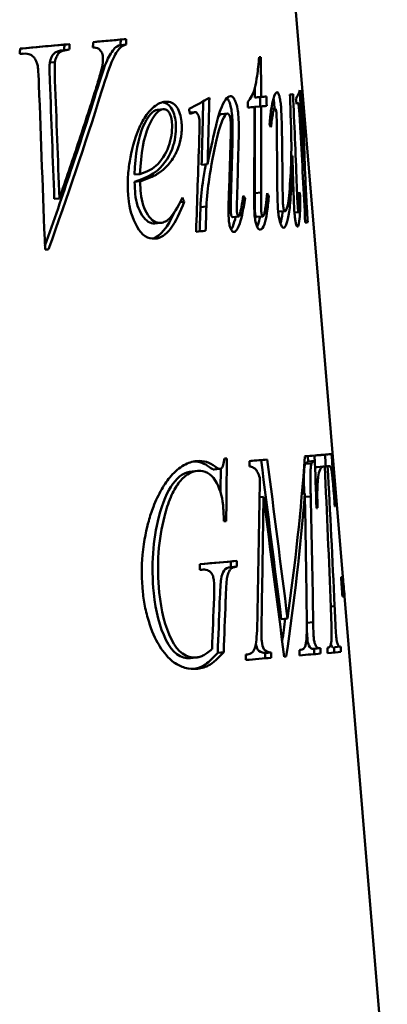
# Model space of a CAD drawing. Header units: millimetres. Extents: x 332 to 928, y 151 to 740.
# Tile 3 of 4: x 726 to 782, y 446 to 595. Entities that reach past the tile are written whole.
import ezdxf

# ---------------------------------------------------------------- set-up
doc = ezdxf.new("R2010")
doc.units = ezdxf.units.MM
doc.header["$LTSCALE"] = 3
doc.layers.add('Widoczne (ISO)', color=7, linetype='Continuous', lineweight=50)

msp = doc.modelspace()

# ---------------------------------------------------------------- linework, layer by layer
at = {"layer": 'Widoczne (ISO)'}
for p, q in [((763.17, 654.25), (775.16, 510.28)), ((733, 590.96), (733.79, 591.04)), ((741.51, 591.72), (742.35, 591.8)), ((732.93, 590.14), (733.72, 590.22)), ((741.47, 590.9), (742.31, 590.99)), ((730.77, 588.25), (731.55, 588.33)), ((762.47, 589.06), (762.73, 589.08)), ((748.22, 582.3), (748.26, 582.31)), ((761.82, 582.95), (762.77, 583.03)), ((762.61, 583.02), (763.58, 583.1)), ((767.13, 583.4), (767.6, 583.44)), ((768.11, 582.15), (768.29, 582.17)), ((747.09, 581.09), (747.94, 581.17)), ((751.97, 580.66), (752.74, 580.73)), ((758.08, 581.92), (758.08, 581.91)), ((761.82, 581.52), (762.78, 581.61)), ((764.31, 581.24), (764.87, 581.29)), ((769.03, 580.68), (769.14, 580.69)), ((756.74, 580.43), (757.66, 580.51)), ((758.43, 579.4), (758.43, 579.4)), ((769.26, 579.62), (769.34, 579.63)), ((744.8, 578.3), (744.8, 578.3)), ((769.09, 578.77), (769.18, 578.77)), ((767.34, 574.1), (767.5, 574.11)), ((768.98, 573.27), (769.28, 573.3)), ((734.76, 571.99), (734.76, 571.99)), ((747.29, 572.12), (747.29, 572.12)), ((753.76, 572.77), (754.66, 572.85)), ((734.35, 570.78), (734.35, 570.78)), ((743.58, 571.26), (744.42, 571.34)), ((743.6, 570.18), (744.45, 570.26)), ((746.57, 571.53), (746.57, 571.53)), ((731.45, 567.57), (732.22, 567.65)), ((750.5, 567.1), (751.11, 567.15)), ((753.63, 567.19), (753.63, 567.19)), ((760, 567.65), (760.33, 567.67)), ((761.81, 568.46), (762.76, 568.55)), ((763.63, 567.9), (763.94, 567.93)), ((768.55, 568.1), (768.69, 568.11)), ((753.58, 566.33), (754.48, 566.41)), ((765.44, 565.65), (766.41, 565.73)), ((758.41, 564.83), (759.34, 564.91)), ((762.07, 564.84), (763.02, 564.93)), ((766.89, 564.84), (766.89, 564.84)), ((767.82, 565.53), (768.45, 565.58)), ((746.66, 563.86), (747.52, 563.94)), ((748.07, 562.85), (748.07, 562.85)), ((747.62, 562.36), (747.62, 562.36)), ((769.84, 528.6), (770.82, 528.68)), ((769.84, 528.6), (769.91, 527.79)), ((770.82, 528.68), (770.89, 527.87)), ((752.99, 527.85), (753.06, 527.85)), ((753.59, 527.63), (753.59, 527.63)), ((754.14, 527.42), (754.14, 527.42)), ((757.23, 528.21), (757.57, 528.24)), ((762.76, 528), (763.7, 528.08)), ((769.42, 527.41), (770.4, 527.49)), ((769.91, 527.79), (770.89, 527.87)), ((771.19, 526.92), (772.18, 527)), ((772.4, 527.02), (772.84, 527.05)), ((752.32, 526.28), (753.14, 526.36)), ((755.11, 526.8), (755.11, 526.8)), ((755.64, 526.57), (756.54, 526.65)), ((762.53, 522.37), (763.12, 522.42)), ((768.95, 522.91), (769.39, 522.95)), ((769.4, 522.41), (770.28, 522.49)), ((747.46, 520.05), (747.46, 520.05)), ((747.07, 518.5), (747.07, 518.5)), ((768.58, 514.19), (768.58, 514.19)), ((758.18, 512.62), (759.09, 512.7)), ((758.17, 511.76), (759.07, 511.84)), ((768.26, 511.22), (768.26, 511.22)), ((774.89, 510.25), (775.16, 510.28)), ((775.41, 507.35), (781.87, 429.75)), ((767.61, 505.86), (767.61, 505.86)), ((767.61, 505.85), (767.61, 505.85)), ((773.32, 505.82), (773.9, 505.87)), ((765.82, 503.9), (766.77, 503.99)), ((769.69, 503.32), (770.66, 503.41)), ((766.93, 500.72), (766.93, 500.72)), ((756.21, 498.8), (757.1, 498.88)), ((760.44, 498.5), (760.7, 498.53)), ((763.38, 498.75), (764.31, 498.83)), ((768.59, 499.2), (768.77, 499.21)), ((770.78, 499.38), (771.75, 499.46)), ((772.81, 499.55), (772.93, 499.56)), ((773.62, 499.64), (773.62, 499.64)), ((773.89, 499.64), (774.81, 499.72)), ((751.02, 498.08), (751.02, 498.08)), ((752.07, 497.99), (752.94, 498.08))]:
    msp.add_line(p, q, dxfattribs=at)
for centre, major_axis, ratio, start_param, end_param in [((601.42, 575.63), (-166.99, -17.13), 0.009989, 3.862596, 3.867414), ((601.79, 575.17), (166.76, 14.39), 0.000531, 0.265123, 0.27098), ((-1565.99, 384.64), (-1658.99, -1769.19), 0.923779, 2.369503, 2.372096), ((-1581.3, 385.69), (-1674.09, -1772.2), 0.9251, 2.372908, 2.373525), ((601.8, 569.04), (166.26, 14.43), 0.000521, 0.256737, 0.274986), ((-2326.74, 319.22), (-2094.84, -2423.26), 0.937386, 2.336034, 2.336492), ((601.8, 569.13), (167.26, 14.43), 0.000518, 0.256737, 0.274986), ((-2305.92, 317.79), (-2071.2, -2421.08), 0.936049, 2.331189, 2.33165), ((601.85, 569.49), (167.21, 14.07), 0.000079, 0.13202, 0.152032), ((-1729.75, 371.91), (2115.68, 1397.55), 0.951615, 5.762039, 5.762792), ((596.42, 566.06), (-171.95, -27.35), 0.132064, 2.680348, 2.685046), ((601.77, 567.52), (167.41, 14.6), 0.000809, 0.298569, 0.318696), ((601.79, 567.69), (167.38, 14.44), 0.000531, 0.258745, 0.277418), ((526.17, 558.19), (245.63, -22.27), 0.563268, 0.304588, 0.308008), ((339.34, 528.69), (409.62, -224), 0.72987, 0.746157, 0.747817), ((550.78, 549.3), (222.13, -25.94), 0.488855, 0.399844, 0.403434), ((522.92, 547.31), (249.88, -28.23), 0.569107, 0.338701, 0.342327), ((505.82, 546.24), (266.32, -6.8), 0.607838, 0.177406, 0.180553), ((-1747.5, 336.79), (-1376.47, -2405.74), 0.868808, 2.116294, 2.117665), ((-1729.33, 335.59), (-1366.11, -2395.13), 0.866902, 2.115114, 2.116495), ((-2179.64, 318.46), (2675, 1299.91), 0.964431, 5.901563, 5.902532), ((601.66, 548.58), (-169.04, -15.47), 0.002529, 3.584732, 3.604225), ((601.86, 549.96), (168.82, 14.15), 0.000037, 0.100516, 0.120482), ((601.43, 545.78), (-169.45, -17.24), 0.009294, 3.844851, 3.849599), ((601.83, 514.31), (171.78, 14.6), 0.000224, 0.180419, 0.221505), ((601.83, 514.22), (170.78, 14.6), 0.000225, 0.180419, 0.193908), ((-2142.99, 277.65), (2294.33, 1893.62), 0.950307, 5.652313, 5.655082), ((601.67, 513.89), (171.91, 15.64), 0.002276, 0.434731, 0.439417), ((-3395.24, 140.67), (-1872.51, -4212.36), 0.880002, 2.027363, 2.029471), ((601.85, 512.68), (171.91, 14.45), 0.000062, 0.125709, 0.135655), ((601.86, 512.74), (171.9, 14.39), 0.000025, 0.089194, 0.103544), ((-3427.94, 142.74), (-1892.5, -4230.58), 0.882238, 2.030416, 2.031208), ((601.87, 506.58), (172.4, 14.39), 0.00001, 0.059037, 0.063713), ((601.83, 506.35), (172.44, 14.62), 0.000183, 0.185392, 0.190065), ((601.66, 504.32), (-172.71, -15.78), 0.002448, 3.587207, 3.591871), ((601.61, 496.91), (-173.35, -16.16), 0.00341, 3.640906, 3.644425), ((-1283.96, 336.91), (1993.87, 555.02), 0.953956, 6.085381, 6.086868), ((-1214.43, 343), (1993.07, 119.6), 0.955582, 0.023517, 0.025058), ((-2080.98, 235.68), (1419.01, 2892.43), 0.850152, 5.191764, 5.194254), ((-1908.88, 257.04), (-1406.27, -2636.77), 0.859623, 2.084108, 2.086746), ((-1889.64, 255.78), (-1396.06, -2625.09), 0.857669, 2.083083, 2.085737), ((601.68, 483.97), (174.38, 15.79), 0.002086, 0.422667, 0.426167), ((601.78, 484.68), (174.26, 15.13), 0.000683, 0.289898, 0.293401), ((600.48, 484.74), (174.56, 15), 0.00031, 0.221317, 0.224249), ((600.66, 484.84), (175.38, 14.98), 0.000308, 0.22144, 0.224374), ((601.83, 485.04), (174.2, 14.78), 0.000193, 0.189264, 0.192628), ((601.85, 484.31), (174.26, 14.7), 0.000106, 0.120096, 0.193957), ((601.86, 485.2), (174.18, 14.62), 0.00005, 0.118738, 0.124488), ((601.75, 483.67), (174.36, 15.33), 0.001031, 0.33222, 0.337401)]:
    msp.add_ellipse(centre, major_axis=major_axis, ratio=ratio, start_param=start_param, end_param=end_param, dxfattribs=at)
for points in [[(726.27, 590.36), (728.88, 590.6), (731.39, 590.83), (733.79, 591.04)], [(733.79, 591.04), (733.77, 590.77), (733.74, 590.5), (733.72, 590.22)], [(737.28, 590.54), (737.3, 590.82), (737.33, 591.09), (737.36, 591.36)], [(737.35, 591.35), (738.79, 591.48), (740.17, 591.6), (741.51, 591.72)], [(741.51, 591.72), (741.5, 591.45), (741.48, 591.18), (741.47, 590.9)], [(742.35, 591.8), (742.34, 591.53), (742.32, 591.26), (742.31, 590.99)], [(726.21, 589.55), (726.23, 589.82), (726.25, 590.09), (726.27, 590.36)], [(726.27, 590.35), (728.6, 590.56), (730.84, 590.77), (733, 590.96)], [(733, 590.96), (732.98, 590.69), (732.95, 590.41), (732.93, 590.14)], [(741.47, 590.9), (741.09, 590.81), (740.8, 590.64), (740.59, 590.41)], [(730.77, 588.25), (730.72, 587.92), (730.72, 586.99), (730.78, 585.47)], [(731.55, 588.33), (731.49, 588), (731.49, 587.07), (731.55, 585.55)], [(738.74, 587.89), (738.82, 588.36), (738.84, 588.76), (738.81, 589.1)], [(729.12, 584.89), (729.07, 586.16), (729.02, 587.02), (728.97, 587.46)], [(730.78, 585.47), (731, 579.5), (731.23, 573.53), (731.45, 567.57)], [(731.55, 585.55), (731.77, 579.58), (732, 573.62), (732.22, 567.65)], [(730.05, 559.9), (729.74, 568.23), (729.43, 576.56), (729.12, 584.89)], [(738.57, 583.72), (736.1, 575.81), (733.43, 567.89), (730.57, 559.95)], [(764.63, 582.75), (764.81, 583.4), (764.99, 583.74), (765.17, 583.75)], [(768.03, 582.76), (768.29, 583.19), (768.48, 583.62), (768.62, 584.04)], [(768.62, 584.04), (768.85, 580.46), (769.07, 576.88), (769.28, 573.3)], [(751.85, 581.24), (752.93, 581.79), (753.96, 582.34), (754.93, 582.88)], [(760.75, 581.44), (760.74, 581.73), (760.74, 582.03), (760.74, 582.32)], [(764.63, 582.75), (764.7, 582.4), (764.76, 581.99), (764.8, 581.51)], [(767.6, 583.44), (767.8, 578.98), (767.98, 574.52), (768.15, 570.06)], [(768.13, 581.96), (768.1, 582.23), (768.07, 582.49), (768.03, 582.76)], [(768.43, 581.84), (768.38, 582.06), (768.34, 582.17), (768.29, 582.17)], [(769.13, 582.39), (769.21, 581.43), (769.28, 580.51), (769.34, 579.63)], [(752.01, 580.44), (751.96, 580.71), (751.9, 580.97), (751.85, 581.24)], [(761.71, 568.68), (761.74, 572.96), (761.76, 577.24), (761.77, 581.52)], [(761.82, 581.52), (761.83, 577.17), (761.83, 572.82), (761.81, 568.46)], [(762.78, 581.61), (762.78, 577.25), (762.78, 572.9), (762.76, 568.55)], [(764.8, 581.51), (764.81, 581.44), (764.81, 581.37), (764.82, 581.29)], [(768.52, 581.15), (768.49, 581.43), (768.47, 581.66), (768.43, 581.84)], [(769.14, 580.69), (769.13, 580.69), (769.12, 580.63), (769.12, 580.52)], [(769.17, 580.52), (769.16, 580.63), (769.15, 580.69), (769.14, 580.69)], [(745.43, 579.6), (745.43, 579.6), (745.43, 579.6), (745.43, 579.6)], [(749.83, 579.21), (749.94, 577.99), (749.82, 576.81), (749.47, 575.66)], [(756.74, 580.43), (756.6, 580.41), (756.45, 580.27), (756.28, 580)], [(757.66, 580.51), (757.5, 580.5), (757.32, 580.3), (757.12, 579.92)], [(758.37, 580.27), (758.45, 579.39), (758.47, 578.22), (758.44, 576.76)], [(769.45, 564.02), (769.23, 568.6), (768.99, 573.18), (768.73, 577.75)], [(752.92, 562.61), (753.08, 567.27), (753.24, 571.92), (753.39, 576.58)], [(749.47, 575.66), (749, 574.16), (748.21, 572.91), (747.06, 571.91)], [(769.37, 573.16), (769.4, 572.18), (769.45, 571.07), (769.51, 569.85)], [(747.06, 571.91), (746.29, 571.24), (745.16, 570.66), (743.6, 570.18)], [(754.37, 572.82), (754.25, 572.14), (754.13, 571.37), (753.99, 570.5)], [(743.6, 570.18), (743.63, 569.44), (743.67, 568.83), (743.71, 568.34)], [(744.45, 570.26), (744.47, 569.53), (744.51, 568.92), (744.56, 568.43)], [(753.99, 570.5), (753.8, 569.22), (753.66, 567.83), (753.58, 566.33)], [(754.9, 570.58), (754.7, 569.3), (754.56, 567.91), (754.48, 566.41)], [(758.19, 567.46), (758.16, 566.4), (758.16, 565.75), (758.18, 565.52)], [(761.81, 568.46), (761.8, 566.97), (761.81, 566), (761.84, 565.56)], [(765.35, 565.68), (765.38, 565.66), (765.41, 565.64), (765.44, 565.65)], [(749.66, 565.62), (748.63, 563.25), (747.52, 561.9), (746.3, 561.55)], [(758.91, 564.87), (758.79, 564.34), (758.64, 563.82), (758.47, 563.4)], [(759.34, 564.91), (759.4, 564.91), (759.46, 565.01), (759.52, 565.2)], [(762.61, 564.89), (762.53, 564.45), (762.43, 564.02), (762.31, 563.68)], [(768.55, 564.19), (768.48, 563.67), (768.39, 563.41), (768.28, 563.4)], [(746.66, 563.86), (746.67, 563.86), (746.68, 563.86), (746.69, 563.86)], [(758.47, 563.4), (758.39, 563.21), (758.31, 563.05), (758.23, 562.92)], [(762.31, 563.68), (762.27, 563.55), (762.22, 563.44), (762.18, 563.33)], [(763.26, 563.77), (763.09, 563.23), (762.88, 562.95), (762.63, 562.93)], [(766.77, 503.99), (767.92, 512.2), (768.81, 520.39), (769.41, 528.56)], [(770.88, 528.69), (772.24, 528.8), (773.09, 528.87), (773.44, 528.9)], [(772.44, 528.82), (772.48, 528.22), (772.53, 527.63), (772.57, 527.03)], [(752.58, 527.79), (753.43, 527.78), (754.21, 527.49), (754.93, 526.93)], [(754.93, 526.93), (755.26, 526.68), (755.5, 526.56), (755.64, 526.57)], [(761.01, 527.04), (761.01, 527.31), (761.02, 527.58), (761.02, 527.85)], [(762.76, 528), (763.79, 519.97), (764.81, 511.94), (765.82, 503.9)], [(763.7, 528.08), (764.73, 520.05), (765.76, 512.02), (766.77, 503.99)], [(769.91, 527.79), (769.64, 527.65), (769.47, 527.52), (769.42, 527.41)], [(771.19, 526.92), (771.11, 526.91), (771.03, 526.87), (770.95, 526.81)], [(773.32, 505.72), (773.05, 512.82), (772.74, 519.92), (772.4, 527.02)], [(772.84, 527.05), (773.22, 519.99), (773.58, 512.93), (773.9, 505.87)], [(752.32, 526.28), (750.14, 526.09), (748.41, 523.78), (747.28, 519.37)], [(762.17, 502.78), (762.33, 510.29), (762.47, 517.8), (762.58, 525.3)], [(763.12, 522.42), (763.05, 516.2), (762.95, 509.98), (762.84, 503.75)], [(766.27, 498.19), (765.23, 506.27), (764.18, 514.35), (763.12, 522.42)], [(769.39, 522.95), (768.73, 514.73), (767.78, 506.48), (766.57, 498.22)], [(769.66, 505.51), (769.59, 511.33), (769.5, 517.14), (769.39, 522.95)], [(770.28, 522.49), (770.43, 516.13), (770.56, 509.77), (770.66, 503.41)], [(747.28, 519.37), (746.38, 515.88), (746.1, 512.03), (746.5, 507.83)], [(753.48, 511.36), (753.49, 511.65), (753.5, 511.93), (753.51, 512.22)], [(753.51, 512.22), (755.5, 512.4), (757.36, 512.56), (759.09, 512.7)], [(753.51, 512.22), (755.16, 512.36), (756.72, 512.49), (758.18, 512.62)], [(758.18, 512.62), (758.18, 512.33), (758.17, 512.05), (758.17, 511.76)], [(759.09, 512.7), (759.08, 512.42), (759.08, 512.13), (759.07, 511.84)], [(756.7, 509.93), (756.63, 509.53), (756.56, 508.36), (756.49, 506.42)], [(766.43, 503.96), (766.28, 502.82), (766.13, 501.68), (765.97, 500.54)], [(769.68, 503.94), (769.68, 503.73), (769.69, 503.53), (769.69, 503.32)], [(769.69, 503.32), (769.7, 502.34), (769.72, 501.57), (769.77, 501.02)], [(761.87, 499.63), (762.02, 500.12), (762.11, 501.17), (762.17, 502.78)], [(769.77, 501.02), (769.81, 500.51), (769.89, 500.13), (770.01, 499.88)], [(773.34, 500.08), (773.43, 499.77), (773.55, 499.62), (773.7, 499.63)], [(760.43, 497.69), (760.43, 497.96), (760.44, 498.23), (760.44, 498.5)], [(763.38, 498.75), (763.38, 498.48), (763.37, 498.21), (763.37, 497.94)], [(764.31, 498.83), (764.31, 498.56), (764.3, 498.29), (764.29, 498.02)], [(768.6, 498.39), (768.59, 498.66), (768.59, 498.93), (768.59, 499.2)], [(771.78, 498.66), (770.86, 498.58), (769.8, 498.49), (768.6, 498.39)], [(770.01, 499.88), (770.18, 499.52), (770.4, 499.35), (770.67, 499.37)], [(770.78, 499.38), (770.79, 499.11), (770.8, 498.84), (770.81, 498.57)], [(771.75, 499.46), (771.76, 499.19), (771.77, 498.93), (771.78, 498.66)], [(772.84, 498.74), (772.83, 499.01), (772.82, 499.28), (772.81, 499.55)], [(773.82, 499.64), (773.83, 499.37), (773.85, 499.1), (773.86, 498.83)], [(774.81, 499.72), (774.82, 499.45), (774.83, 499.18), (774.85, 498.91)], [(750.3, 498.38), (750.3, 498.38), (750.3, 498.38), (750.3, 498.38)], [(752.07, 497.99), (752.09, 497.99), (752.11, 498), (752.13, 498)]]:
    msp.add_open_spline(points, degree=3, dxfattribs=at)
for points, knots in [([(737.36, 591.36), (738.22, 591.44), (739.07, 591.51), (740.74, 591.66), (741.55, 591.73), (742.35, 591.8)], [-0.8996479, -0.8996479, -0.8996479, -0.8996479, -0.4498032, -0.4498032, 0, 0, 0, 0]), ([(728.97, 587.46), (728.95, 587.66), (728.92, 587.86), (728.81, 588.24), (728.75, 588.42), (728.53, 588.84), (728.39, 589), (728.19, 589.23), (728.04, 589.35), (727.53, 589.6), (727.14, 589.63), (726.74, 589.59)], [-0.3524393, -0.3524393, -0.3524393, -0.3524393, -0.3270897, -0.3270897, -0.3028658, -0.3028658, -0.2638344, -0.2638344, -0.1789985, -0.1789985, 0, 0, 0, 0]), ([(732.93, 590.14), (732.15, 590.06), (731.62, 589.87), (731.09, 589.32), (730.9, 588.87), (730.77, 588.25)], [0, 0, 0, 0, 1, 1, 2, 2, 2, 2]), ([(733.72, 590.22), (733.4, 590.19), (733.05, 590.13), (732.36, 589.89), (732.2, 589.75), (732, 589.53), (731.88, 589.35), (731.68, 588.89), (731.61, 588.62), (731.55, 588.33)], [-0.2485724, -0.2485724, -0.2485724, -0.2485724, -0.2158173, -0.2158173, -0.1761985, -0.1761985, -0.0928782, -0.0928782, 0, 0, 0, 0]), ([(738.81, 589.1), (738.79, 589.24), (738.77, 589.36), (738.7, 589.61), (738.65, 589.73), (738.52, 589.98), (738.44, 590.07), (738.35, 590.2), (738.26, 590.27), (737.93, 590.47), (737.61, 590.53), (737.28, 590.54)], [-0.2763819, -0.2763819, -0.2763819, -0.2763819, -0.2633671, -0.2633671, -0.2502473, -0.2502473, -0.2318892, -0.2318892, -0.1717094, -0.1717094, 0, 0, 0, 0]), ([(740.59, 590.41), (740.19, 589.98), (739.8, 589.36), (739.07, 587.74), (738.52, 586.1), (737.76, 583.64)], [0, 0, 0, 0, 1, 1, 2, 2, 2, 2]), ([(741.43, 590.49), (741.02, 590.06), (740.63, 589.44), (740.26, 588.63), (739.9, 587.82), (739.34, 586.18), (738.57, 583.72)], [0, 0, 0, 0, 1, 1, 1, 2, 2, 2, 2]), ([(742.31, 590.99), (742.14, 590.94), (741.97, 590.88), (741.67, 590.72), (741.54, 590.62), (741.43, 590.49)], [-0.1757593, -0.1757593, -0.1757593, -0.1757593, -0.0786461, -0.0786461, 0, 0, 0, 0]), ([(760.74, 582.32), (760.96, 582.55), (761.17, 582.84), (761.6, 583.68), (761.74, 584.14), (761.95, 584.93), (762.07, 585.6), (762.29, 587.12), (762.39, 588.11), (762.47, 589.06)], [-0.8007223, -0.8007223, -0.8007223, -0.8007223, -0.7063779, -0.7063779, -0.5831988, -0.5831988, -0.3360794, -0.3360794, 0, 0, 0, 0]), ([(737.72, 584.18), (737.94, 584.9), (738.19, 585.72), (738.53, 586.93), (738.67, 587.48), (738.74, 587.89)], [-0.3456297, -0.3456297, -0.3456297, -0.3456297, -0.1356716, -0.1356716, 0, 0, 0, 0]), ([(737.76, 583.64), (736.53, 579.68), (735.25, 575.73), (732.67, 568), (731.37, 564.24), (730.03, 560.47)], [-2.845687, -2.845687, -2.845687, -2.845687, -1.422868, -1.422868, -0.072044, -0.072044, -0.072044, -0.072044]), ([(732.22, 567.65), (733.18, 570.41), (734.12, 573.17), (735.95, 578.68), (736.85, 581.43), (737.72, 584.18)], [-1.981835, -1.981835, -1.981835, -1.981835, -0.990865, -0.990865, 0, 0, 0, 0]), ([(765.17, 583.75), (765.21, 583.76), (765.24, 583.74), (765.31, 583.69), (765.34, 583.65), (765.44, 583.46), (765.49, 583.3), (765.59, 582.95), (765.63, 582.71), (765.72, 582.17), (765.75, 581.88), (765.78, 581.59)], [-0.2884564, -0.2884564, -0.2884564, -0.2884564, -0.258941, -0.258941, -0.231049, -0.231049, -0.1733129, -0.1733129, -0.0882041, -0.0882041, 0, 0, 0, 0]), ([(768.97, 582.57), (768.96, 582.98), (768.95, 583.4), (768.94, 583.8), (768.94, 583.91), (768.94, 584.03), (768.95, 584.07), (768.95, 584.07)], [-0.3283022, -0.3283022, -0.3283022, -0.3283022, -0.1355222, -0.1355222, -0.0613559, -0.0613559, 0, 0, 0, 0]), ([(768.95, 584.07), (768.96, 584.07), (768.96, 584.06), (768.97, 584.01), (768.98, 583.97), (769, 583.83), (769.01, 583.72), (769.03, 583.53), (769.04, 583.39), (769.07, 583.11), (769.08, 582.98), (769.1, 582.7), (769.12, 582.54), (769.13, 582.39)], [-0.212987, -0.212987, -0.212987, -0.212987, -0.1908283, -0.1908283, -0.1706418, -0.1706418, -0.1372195, -0.1372195, -0.0871455, -0.0871455, -0.0463456, -0.0463456, 0, 0, 0, 0]), ([(742.66, 567.74), (742.58, 568.58), (742.55, 569.42), (742.6, 571.13), (742.68, 571.98), (742.99, 574.11), (743.37, 575.99), (744.31, 578.4), (744.62, 579.03), (745.31, 580.21), (745.86, 580.99), (747.09, 582), (747.66, 582.26), (748.26, 582.31)], [-3.706357, -3.706357, -3.706357, -3.706357, -3.050996, -3.050996, -2.355313, -2.355313, -1.27009, -1.27009, -0.838683, -0.838683, -0.370874, -0.370874, 0, 0, 0, 0]), ([(747.8, 582.22), (748.35, 582.17), (748.78, 581.9), (749.51, 580.81), (749.75, 580.08), (749.83, 579.21)], [0.191651, 0.191651, 0.191651, 0.191651, 1, 1, 2, 2, 2, 2]), ([(748.26, 582.31), (749.01, 582.37), (749.58, 582.1), (749.99, 581.5), (750.39, 580.89), (750.63, 580.16), (750.71, 579.3)], [0, 0, 0, 0, 1, 1, 1, 2, 2, 2, 2]), ([(754.01, 582.38), (753.97, 580.85), (753.93, 579.31), (753.85, 576.11), (753.8, 574.44), (753.76, 572.77)], [-0.9938119, -0.9938119, -0.9938119, -0.9938119, -0.5187914, -0.5187914, 0, 0, 0, 0]), ([(754.66, 572.85), (755.51, 577), (756.14, 579.75), (756.62, 581.08), (757.1, 582.42), (757.6, 583.11), (758.11, 583.16)], [0, 0, 0, 0, 1, 1, 1, 2, 2, 2, 2]), ([(754.93, 582.88), (754.89, 581.21), (754.85, 579.54), (754.76, 576.19), (754.71, 574.52), (754.66, 572.85)], [-1.037949, -1.037949, -1.037949, -1.037949, -0.518974, -0.518974, 0, 0, 0, 0]), ([(757.59, 582.88), (757.71, 582.76), (757.82, 582.57), (758.15, 581.8), (758.3, 581.12), (758.37, 580.27)], [0.524006, 0.524006, 0.524006, 0.524006, 1, 1, 2, 2, 2, 2]), ([(758.11, 583.16), (758.18, 583.16), (758.25, 583.15), (758.39, 583.09), (758.46, 583.04), (758.66, 582.83), (758.77, 582.62), (758.97, 582.15), (759.06, 581.86), (759.22, 581.16), (759.27, 580.76), (759.31, 580.35)], [-0.4125646, -0.4125646, -0.4125646, -0.4125646, -0.3654235, -0.3654235, -0.3207757, -0.3207757, -0.2299225, -0.2299225, -0.1217117, -0.1217117, 0, 0, 0, 0]), ([(764.04, 578.91), (764.11, 579.71), (764.19, 580.48), (764.39, 581.77), (764.5, 582.31), (764.63, 582.75)], [-0.5394694, -0.5394694, -0.5394694, -0.5394694, -0.2499195, -0.2499195, 0, 0, 0, 0]), ([(768.29, 582.17), (768.27, 582.17), (768.25, 582.14), (768.2, 582.07), (768.16, 582.01), (768.13, 581.96)], [-0.1596841, -0.1596841, -0.1596841, -0.1596841, -0.0959945, -0.0959945, 0, 0, 0, 0]), ([(769.28, 573.3), (769.22, 575.19), (769.15, 577.18), (769.05, 580.19), (769, 581.54), (768.97, 582.57)], [-1.142851, -1.142851, -1.142851, -1.142851, -0.479949, -0.479949, 0, 0, 0, 0]), ([(747.09, 581.09), (746.34, 581.03), (745.61, 580.16), (744.15, 576.81), (743.71, 574.4), (743.58, 571.26)], [0, 0, 0, 0, 1, 1, 2, 2, 2, 2]), ([(747.96, 581.17), (747.21, 581.11), (746.47, 580.24), (745.73, 578.57), (745, 576.9), (744.56, 574.49), (744.42, 571.34)], [0, 0, 0, 0, 1, 1, 1, 2, 2, 2, 2]), ([(749.25, 579.2), (749.24, 579.36), (749.21, 579.53), (749.15, 579.85), (749.12, 580), (748.99, 580.4), (748.9, 580.56), (748.73, 580.83), (748.62, 580.95), (748.33, 581.16), (748.14, 581.19), (747.96, 581.17)], [-0.2873097, -0.2873097, -0.2873097, -0.2873097, -0.2591704, -0.2591704, -0.2329821, -0.2329821, -0.1846179, -0.1846179, -0.1121586, -0.1121586, 0, 0, 0, 0]), ([(752.74, 580.73), (752.7, 580.72), (752.64, 580.71), (752.51, 580.66), (752.43, 580.63), (752.35, 580.6)], [-0.08915538, -0.08915538, -0.08915538, -0.08915538, -0.0536328, -0.0536328, 0, 0, 0, 0]), ([(753.42, 579.58), (753.39, 579.89), (753.31, 580.16), (753.18, 580.4), (753.05, 580.63), (752.9, 580.74), (752.74, 580.73)], [0, 0, 0, 0, 1, 1, 1, 2, 2, 2, 2]), ([(764.87, 581.29), (764.83, 581.29), (764.8, 581.27), (764.73, 581.18), (764.7, 581.12), (764.66, 581.01), (764.65, 580.97), (764.62, 580.86), (764.59, 580.72), (764.47, 580.03), (764.34, 579.13), (764.25, 578.44)], [-0.5685947, -0.5685947, -0.5685947, -0.5685947, -0.4827452, -0.4827452, -0.3927756, -0.3927756, -0.3584623, -0.3584623, -0.2779069, -0.2779069, 0, 0, 0, 0]), ([(765.08, 580.67), (765.07, 580.83), (765.04, 580.98), (764.99, 581.11), (764.95, 581.23), (764.91, 581.3), (764.87, 581.29)], [0, 0, 0, 0, 1, 1, 1, 2, 2, 2, 2]), ([(765.15, 577.6), (765.15, 578.21), (765.14, 578.97), (765.11, 580.08), (765.1, 580.45), (765.08, 580.67)], [-0.1499102, -0.1499102, -0.1499102, -0.1499102, -0.0650177, -0.0650177, 0, 0, 0, 0]), ([(765.78, 581.59), (765.82, 581.14), (765.84, 580.54), (765.9, 579.1), (765.91, 578.16), (765.93, 577.35)], [-0.4448708, -0.4448708, -0.4448708, -0.4448708, -0.2563426, -0.2563426, 0, 0, 0, 0]), ([(766.41, 565.73), (766.52, 565.74), (766.64, 565.99), (766.77, 566.48), (766.9, 566.98), (767.03, 568.08), (767.14, 569.77), (767.25, 571.47), (767.32, 573.06), (767.34, 574.54), (767.37, 576.02), (767.32, 578.36), (767.2, 581.56)], [0, 0, 0, 0, 1, 1, 1, 2, 2, 2, 3, 3, 3, 4, 4, 4, 4]), ([(768.73, 577.75), (768.7, 578.4), (768.66, 579.14), (768.58, 580.26), (768.55, 580.76), (768.52, 581.15)], [-0.2898506, -0.2898506, -0.2898506, -0.2898506, -0.1183683, -0.1183683, 0, 0, 0, 0]), ([(747.11, 572.86), (747.96, 573.75), (748.55, 574.78), (748.89, 575.94), (749.23, 577.1), (749.35, 578.19), (749.25, 579.2)], [0, 0, 0, 0, 1, 1, 1, 2, 2, 2, 2]), ([(750.71, 579.3), (750.74, 578.99), (750.75, 578.69), (750.75, 578.08), (750.74, 577.78), (750.64, 576.86), (750.51, 576.27), (750.35, 575.75)], [-0.39065, -0.39065, -0.39065, -0.39065, -0.2988833, -0.2988833, -0.2054847, -0.2054847, 0, 0, 0, 0]), ([(753.39, 576.58), (753.41, 577.18), (753.43, 577.95), (753.44, 579.05), (753.44, 579.4), (753.42, 579.58)], [-0.1251595, -0.1251595, -0.1251595, -0.1251595, -0.0542476, -0.0542476, 0, 0, 0, 0]), ([(757.12, 579.92), (756.61, 579), (756.22, 577.48), (755.58, 574.73), (755.21, 572.58), (754.9, 570.58)], [-1.044194, -1.044194, -1.044194, -1.044194, -0.687934, -0.687934, 0, 0, 0, 0]), ([(758.14, 579.54), (758.12, 579.83), (758.06, 580.07), (757.96, 580.25), (757.87, 580.43), (757.77, 580.52), (757.66, 580.51)], [0, 0, 0, 0, 1, 1, 1, 2, 2, 2, 2]), ([(758.17, 576.96), (758.18, 577.44), (758.19, 577.96), (758.19, 578.79), (758.17, 579.19), (758.14, 579.54)], [-0.2572722, -0.2572722, -0.2572722, -0.2572722, -0.1066089, -0.1066089, 0, 0, 0, 0]), ([(759.31, 580.35), (759.35, 579.85), (759.37, 579.31), (759.4, 578.16), (759.39, 577.48), (759.37, 576.84)], [-0.3507818, -0.3507818, -0.3507818, -0.3507818, -0.2000041, -0.2000041, 0, 0, 0, 0]), ([(769.12, 580.52), (769.12, 580.4), (769.13, 580.19), (769.15, 579.58), (769.16, 579.15), (769.18, 578.77)], [-0.2571176, -0.2571176, -0.2571176, -0.2571176, -0.1451083, -0.1451083, 0, 0, 0, 0]), ([(769.23, 579.96), (769.22, 580.07), (769.21, 580.2), (769.19, 580.35), (769.19, 580.39), (769.18, 580.46), (769.18, 580.49), (769.17, 580.52)], [-0.05945536, -0.05945536, -0.05945536, -0.05945536, -0.02476404, -0.02476404, -0.0112713, -0.0112713, 0, 0, 0, 0]), ([(769.39, 578.62), (769.38, 578.62), (769.36, 578.73), (769.33, 578.95), (769.3, 579.17), (769.27, 579.5), (769.23, 579.96)], [0, 0, 0, 0, 1, 1, 1, 2, 2, 2, 2]), ([(769.34, 579.63), (769.35, 579.47), (769.36, 579.32), (769.38, 579.07), (769.39, 578.96), (769.39, 578.79), (769.4, 578.73), (769.39, 578.64), (769.39, 578.62), (769.39, 578.62)], [-0.1935901, -0.1935901, -0.1935901, -0.1935901, -0.1409861, -0.1409861, -0.0936374, -0.0936374, -0.0479322, -0.0479322, 0, 0, 0, 0]), ([(765.2, 570.74), (765.2, 571.89), (765.19, 573.03), (765.17, 575.32), (765.16, 576.46), (765.15, 577.6)], [-0.7215932, -0.7215932, -0.7215932, -0.7215932, -0.3607964, -0.3607964, 0, 0, 0, 0]), ([(769.18, 578.77), (769.2, 577.99), (769.23, 577.13), (769.3, 575.28), (769.33, 574.21), (769.37, 573.16)], [-0.6825738, -0.6825738, -0.6825738, -0.6825738, -0.3725706, -0.3725706, 0, 0, 0, 0]), ([(757.88, 568.01), (757.93, 569.5), (757.98, 570.99), (758.08, 573.98), (758.12, 575.47), (758.17, 576.96)], [-0.937061, -0.937061, -0.937061, -0.937061, -0.4685303, -0.4685303, 0, 0, 0, 0]), ([(758.44, 576.76), (758.4, 575.21), (758.36, 573.66), (758.28, 570.56), (758.23, 569.01), (758.19, 567.46)], [-0.9730154, -0.9730154, -0.9730154, -0.9730154, -0.4865077, -0.4865077, 0, 0, 0, 0]), ([(759.37, 576.84), (759.34, 575.29), (759.29, 573.74), (759.21, 570.65), (759.17, 569.1), (759.12, 567.55)], [-0.973488, -0.973488, -0.973488, -0.973488, -0.4867442, -0.4867442, 0, 0, 0, 0]), ([(765.93, 577.35), (765.94, 576.17), (765.96, 574.99), (765.99, 572.63), (766, 571.45), (766.01, 570.27)], [-0.7464248, -0.7464248, -0.7464248, -0.7464248, -0.3732126, -0.3732126, 0, 0, 0, 0]), ([(750.35, 575.75), (750.1, 574.95), (749.77, 574.26), (748.96, 573.01), (748.45, 572.45), (747.92, 571.99)], [-0.6803245, -0.6803245, -0.6803245, -0.6803245, -0.3668453, -0.3668453, 0, 0, 0, 0]), ([(767.5, 574.11), (767.41, 569.99), (767.24, 567.15), (767.01, 565.6), (766.78, 564.04), (766.5, 563.25), (766.16, 563.22)], [0, 0, 0, 0, 1, 1, 1, 2, 2, 2, 2]), ([(767.73, 567.09), (767.71, 567.74), (767.67, 568.82), (767.6, 571.02), (767.55, 572.7), (767.5, 574.11)], [-0.6924777, -0.6924777, -0.6924777, -0.6924777, -0.4441245, -0.4441245, 0, 0, 0, 0]), ([(744.42, 571.34), (744.95, 571.5), (745.47, 571.71), (746.36, 572.21), (746.75, 572.49), (747.11, 572.86)], [-0.5579885, -0.5579885, -0.5579885, -0.5579885, -0.2518803, -0.2518803, 0, 0, 0, 0]), ([(747.92, 571.99), (747.48, 571.61), (746.97, 571.3), (745.84, 570.74), (745.14, 570.48), (744.45, 570.26)], [-0.7113491, -0.7113491, -0.7113491, -0.7113491, -0.4042461, -0.4042461, 0, 0, 0, 0]), ([(765.35, 565.64), (765.3, 566.28), (765.27, 567.03), (765.22, 568.73), (765.21, 569.79), (765.2, 570.74)], [-0.5213951, -0.5213951, -0.5213951, -0.5213951, -0.3012745, -0.3012745, 0, 0, 0, 0]), ([(766.01, 570.27), (766.02, 569.55), (766.03, 568.66), (766.06, 567.35), (766.07, 566.9), (766.1, 566.64)], [-0.1835139, -0.1835139, -0.1835139, -0.1835139, -0.0800907, -0.0800907, 0, 0, 0, 0]), ([(761.79, 565.02), (761.75, 565.48), (761.73, 566.02), (761.7, 567.23), (761.7, 567.99), (761.71, 568.68)], [-0.3718454, -0.3718454, -0.3718454, -0.3718454, -0.2141819, -0.2141819, 0, 0, 0, 0]), ([(768.15, 570.06), (768.18, 569.31), (768.21, 568.38), (768.27, 567.04), (768.3, 566.57), (768.32, 566.28)], [-0.1995524, -0.1995524, -0.1995524, -0.1995524, -0.0852915, -0.0852915, 0, 0, 0, 0]), ([(769.51, 569.85), (769.54, 569.24), (769.58, 568.47), (769.63, 567.46), (769.65, 567.05), (769.66, 566.84)], [-0.1684867, -0.1684867, -0.1684867, -0.1684867, -0.0643995, -0.0643995, 0, 0, 0, 0]), ([(746.73, 561.56), (745.62, 561.46), (744.69, 562.06), (743.98, 563.36), (743.26, 564.66), (742.82, 566.12), (742.66, 567.74)], [0, 0, 0, 0, 1, 1, 1, 2, 2, 2, 2]), ([(743.71, 568.34), (743.84, 567.04), (744.19, 565.96), (745.35, 564.2), (745.98, 563.8), (746.66, 563.86)], [0, 0, 0, 0, 1, 1, 2, 2, 2, 2]), ([(744.56, 568.43), (744.68, 567.13), (745.04, 566.04), (745.62, 565.16), (746.2, 564.29), (746.83, 563.88), (747.52, 563.94)], [0, 0, 0, 0, 1, 1, 1, 2, 2, 2, 2]), ([(751.11, 567.15), (750.55, 565.61), (749.87, 564.12), (748.69, 562.62), (748.32, 562.25), (747.54, 561.74), (747.14, 561.59), (746.73, 561.56)], [-1.147477, -1.147477, -1.147477, -1.147477, -0.510843, -0.510843, -0.244786, -0.244786, 0, 0, 0, 0]), ([(747.52, 563.94), (748.06, 563.99), (748.55, 564.25), (748.99, 564.72), (749.44, 565.19), (750.07, 566.21), (750.85, 567.77)], [0, 0, 0, 0, 1, 1, 1, 2, 2, 2, 2]), ([(757.88, 564.34), (757.84, 564.76), (757.83, 565.3), (757.83, 566.51), (757.85, 567.31), (757.88, 568.01)], [-0.3698822, -0.3698822, -0.3698822, -0.3698822, -0.2191611, -0.2191611, 0, 0, 0, 0]), ([(759.12, 567.55), (759.11, 567.16), (759.1, 566.66), (759.09, 565.95), (759.1, 565.72), (759.11, 565.6)], [-0.08308369, -0.08308369, -0.08308369, -0.08308369, -0.03608259, -0.03608259, 0, 0, 0, 0]), ([(760.33, 567.67), (760.21, 566.81), (760.06, 565.94), (759.76, 564.56), (759.59, 563.96), (759.4, 563.49)], [-0.5463361, -0.5463361, -0.5463361, -0.5463361, -0.2384588, -0.2384588, 0, 0, 0, 0]), ([(759.52, 565.2), (759.63, 565.55), (759.72, 565.97), (759.9, 566.91), (759.98, 567.5), (760.06, 568.07)], [-0.3550871, -0.3550871, -0.3550871, -0.3550871, -0.2003035, -0.2003035, 0, 0, 0, 0]), ([(762.76, 568.55), (762.76, 567.98), (762.75, 567.28), (762.76, 566.36), (762.77, 565.92), (762.8, 565.65)], [-0.2294158, -0.2294158, -0.2294158, -0.2294158, -0.0838424, -0.0838424, 0, 0, 0, 0]), ([(763.94, 567.93), (763.86, 567.07), (763.76, 566.18), (763.54, 564.81), (763.42, 564.22), (763.26, 563.77)], [-0.5433852, -0.5433852, -0.5433852, -0.5433852, -0.2360397, -0.2360397, 0, 0, 0, 0]), ([(763.33, 565.69), (763.37, 565.88), (763.43, 566.28), (763.55, 567.17), (763.63, 567.88), (763.69, 568.45)], [-0.3337406, -0.3337406, -0.3337406, -0.3337406, -0.2102439, -0.2102439, 0, 0, 0, 0]), ([(768.45, 565.58), (768.46, 565.58), (768.47, 565.6), (768.49, 565.67), (768.5, 565.72), (768.51, 565.82), (768.52, 565.86), (768.53, 565.96), (768.53, 566.05), (768.55, 566.68), (768.55, 567.75), (768.55, 568.61)], [-0.5565058, -0.5565058, -0.5565058, -0.5565058, -0.4921424, -0.4921424, -0.4162249, -0.4162249, -0.3621028, -0.3621028, -0.298715, -0.298715, 0, 0, 0, 0]), ([(768.69, 568.11), (768.69, 567.31), (768.69, 566.5), (768.64, 565.2), (768.61, 564.64), (768.55, 564.19)], [-0.4987866, -0.4987866, -0.4987866, -0.4987866, -0.222589, -0.222589, 0, 0, 0, 0]), ([(762.8, 565.65), (762.82, 565.42), (762.85, 565.24), (762.89, 565.11), (762.93, 564.98), (762.98, 564.92), (763.02, 564.93)], [0, 0, 0, 0, 1, 1, 1, 2, 2, 2, 2]), ([(763.02, 564.93), (763.05, 564.93), (763.07, 564.95), (763.12, 565.02), (763.15, 565.07), (763.23, 565.27), (763.29, 565.49), (763.33, 565.69)], [-0.1472103, -0.1472103, -0.1472103, -0.1472103, -0.1204982, -0.1204982, -0.0875649, -0.0875649, 0, 0, 0, 0]), ([(766.06, 565.7), (766.05, 565.63), (766.04, 565.57), (765.93, 564.8), (765.82, 564.25), (765.69, 563.86)], [0.9610416, 0.9610416, 0.9610416, 0.9610416, 1, 1, 1.4577384, 1.4577384, 1.4577384, 1.4577384]), ([(766.1, 566.64), (766.12, 566.34), (766.16, 566.12), (766.22, 565.96), (766.27, 565.8), (766.34, 565.72), (766.41, 565.73)], [0, 0, 0, 0, 1, 1, 1, 2, 2, 2, 2]), ([(767.85, 565.11), (767.82, 565.4), (767.8, 565.7), (767.77, 566.35), (767.75, 566.73), (767.73, 567.09)], [-0.1971371, -0.1971371, -0.1971371, -0.1971371, -0.111285, -0.111285, 0, 0, 0, 0]), ([(768.32, 566.28), (768.34, 566.04), (768.37, 565.86), (768.39, 565.75), (768.41, 565.63), (768.43, 565.58), (768.45, 565.58)], [0, 0, 0, 0, 1, 1, 1, 2, 2, 2, 2]), ([(758.68, 562.59), (758.63, 562.59), (758.58, 562.59), (758.48, 562.63), (758.43, 562.67), (758.29, 562.8), (758.22, 562.92), (758.1, 563.19), (758.05, 563.36), (757.94, 563.8), (757.9, 564.07), (757.88, 564.34)], [-0.2475622, -0.2475622, -0.2475622, -0.2475622, -0.2195565, -0.2195565, -0.1937167, -0.1937167, -0.1446883, -0.1446883, -0.0818407, -0.0818407, 0, 0, 0, 0]), ([(758.18, 565.52), (758.19, 565.43), (758.2, 565.34), (758.23, 565.17), (758.25, 565.09), (758.3, 564.98), (758.32, 564.91), (758.36, 564.86), (758.37, 564.85), (758.39, 564.83), (758.4, 564.83), (758.41, 564.83)], [-0.1143732, -0.1143732, -0.1143732, -0.1143732, -0.0773625, -0.0773625, -0.042376, -0.042376, -0.0178671, -0.0178671, -0.0086469, -0.0086469, 0, 0, 0, 0]), ([(759.11, 565.6), (759.12, 565.41), (759.16, 565.24), (759.21, 565.11), (759.26, 564.97), (759.3, 564.91), (759.34, 564.91)], [0, 0, 0, 0, 1, 1, 1, 2, 2, 2, 2]), ([(762.63, 562.93), (762.54, 562.92), (762.44, 562.96), (762.26, 563.16), (762.18, 563.3), (762.03, 563.67), (761.97, 563.88), (761.86, 564.41), (761.82, 564.71), (761.79, 565.02)], [-0.341493, -0.341493, -0.341493, -0.341493, -0.2502201, -0.2502201, -0.1723826, -0.1723826, -0.0925176, -0.0925176, 0, 0, 0, 0]), ([(761.84, 565.56), (761.85, 565.45), (761.87, 565.34), (761.9, 565.16), (761.92, 565.09), (761.95, 565), (761.97, 564.94), (762.01, 564.88), (762.02, 564.86), (762.04, 564.85), (762.06, 564.84), (762.07, 564.84)], [-0.2146373, -0.2146373, -0.2146373, -0.2146373, -0.1199224, -0.1199224, -0.0516719, -0.0516719, -0.0232313, -0.0232313, -0.0116773, -0.0116773, 0, 0, 0, 0]), ([(766.16, 563.22), (766.08, 563.22), (766, 563.26), (765.82, 563.52), (765.73, 563.73), (765.61, 564.1), (765.54, 564.34), (765.46, 564.78), (765.43, 564.94), (765.39, 565.28), (765.37, 565.46), (765.35, 565.64)], [-0.3205451, -0.3205451, -0.3205451, -0.3205451, -0.2665188, -0.2665188, -0.1988091, -0.1988091, -0.1055205, -0.1055205, -0.0543069, -0.0543069, 0, 0, 0, 0]), ([(768.28, 563.4), (768.26, 563.4), (768.24, 563.41), (768.19, 563.45), (768.17, 563.49), (768.1, 563.64), (768.06, 563.77), (767.99, 564.03), (767.96, 564.21), (767.89, 564.64), (767.87, 564.88), (767.85, 565.11)], [-0.2212327, -0.2212327, -0.2212327, -0.2212327, -0.1996835, -0.1996835, -0.179555, -0.179555, -0.1374352, -0.1374352, -0.0712363, -0.0712363, 0, 0, 0, 0]), ([(759.4, 563.49), (759.29, 563.23), (759.17, 563), (758.93, 562.7), (758.81, 562.6), (758.68, 562.59)], [-0.2351566, -0.2351566, -0.2351566, -0.2351566, -0.1048745, -0.1048745, 0, 0, 0, 0]), ([(770.88, 528.68), (771.13, 528.71), (771.35, 528.72), (771.92, 528.77), (772.19, 528.79), (772.37, 528.81)], [-1.675354, -1.675354, -1.675354, -1.675354, -1.145385, -1.145385, -0.156057, -0.156057, -0.156057, -0.156057]), ([(773.44, 528.9), (773.53, 527.57), (773.62, 526.25), (773.8, 523.6), (773.89, 522.28), (773.97, 520.95)], [-0.8341487, -0.8341487, -0.8341487, -0.8341487, -0.4170745, -0.4170745, 0, 0, 0, 0]), ([(749.14, 525.59), (749.75, 526.28), (750.39, 526.82), (751.71, 527.58), (752.38, 527.8), (753.06, 527.85)], [-0.8633617, -0.8633617, -0.8633617, -0.8633617, -0.4300212, -0.4300212, 0, 0, 0, 0]), ([(753.06, 527.85), (753.54, 527.9), (754.03, 527.85), (754.95, 527.57), (755.39, 527.34), (755.82, 527.01)], [-0.5981474, -0.5981474, -0.5981474, -0.5981474, -0.2899031, -0.2899031, 0, 0, 0, 0]), ([(755.82, 527.01), (755.96, 526.91), (756.11, 526.8), (756.35, 526.68), (756.45, 526.65), (756.54, 526.65)], [-0.1366552, -0.1366552, -0.1366552, -0.1366552, -0.056846, -0.056846, 0, 0, 0, 0]), ([(756.54, 526.65), (756.63, 526.66), (756.71, 526.7), (756.86, 526.84), (756.9, 526.92), (756.96, 527.02), (756.99, 527.14), (757.1, 527.52), (757.17, 527.87), (757.23, 528.21)], [-0.2157161, -0.2157161, -0.2157161, -0.2157161, -0.1928455, -0.1928455, -0.1733992, -0.1733992, -0.1196862, -0.1196862, 0, 0, 0, 0]), ([(762.58, 525.3), (762.47, 525.61), (762.34, 525.91), (762.09, 526.41), (762.01, 526.52), (761.87, 526.69), (761.75, 526.77), (761.44, 526.93), (761.21, 527), (761.01, 527.04)], [-0.3408879, -0.3408879, -0.3408879, -0.3408879, -0.2926851, -0.2926851, -0.2460618, -0.2460618, -0.1570984, -0.1570984, 0, 0, 0, 0]), ([(761.02, 527.85), (761.49, 527.89), (761.95, 527.93), (762.85, 528.01), (763.28, 528.04), (763.7, 528.08)], [-0.7574305, -0.7574305, -0.7574305, -0.7574305, -0.3787036, -0.3787036, 0, 0, 0, 0]), ([(761.02, 527.85), (761.17, 527.86), (761.32, 527.87), (761.91, 527.92), (762.34, 527.96), (762.76, 528)], [-0.5018834, -0.5018834, -0.5018834, -0.5018834, -0.376486, -0.376486, 0, 0, 0, 0]), ([(769.42, 527.41), (769.38, 527.29), (769.35, 527.12), (769.3, 526.68), (769.28, 526.39), (769.25, 525.83), (769.23, 525.14), (769.29, 522.94)], [-2.282595, -2.282595, -2.282595, -2.282595, -1.612748, -1.612748, -0.813133, -0.813133, -0.05876, -0.05876, -0.05876, -0.05876]), ([(770.4, 527.49), (770.36, 527.38), (770.33, 527.22), (770.27, 526.72), (770.25, 526.35), (770.22, 525.78), (770.22, 525.22), (770.24, 523.99), (770.26, 523.2), (770.28, 522.49)], [-0.5033707, -0.5033707, -0.5033707, -0.5033707, -0.459568, -0.459568, -0.3885092, -0.3885092, -0.2209257, -0.2209257, 0, 0, 0, 0]), ([(770.89, 527.87), (770.79, 527.82), (770.66, 527.75), (770.49, 527.62), (770.43, 527.56), (770.4, 527.49)], [-0.1367494, -0.1367494, -0.1367494, -0.1367494, -0.0536122, -0.0536122, 0, 0, 0, 0]), ([(772.18, 527), (772.03, 526.99), (771.86, 526.88), (771.56, 526.27), (771.47, 525.82), (771.38, 525.22), (771.36, 524.95), (771.3, 524.29), (771.28, 523.79), (771.27, 522.3), (771.29, 521.51), (771.32, 520.73)], [-1.2952, -1.2952, -1.2952, -1.2952, -1.000764, -1.000764, -0.694391, -0.694391, -0.493993, -0.493993, -0.241546, -0.241546, 0, 0, 0, 0]), ([(773.42, 526.49), (773.4, 526.6), (773.38, 526.69), (773.34, 526.84), (773.32, 526.9), (773.22, 527.06), (773.15, 527.08), (773.08, 527.07)], [-0.3725179, -0.3725179, -0.3725179, -0.3725179, -0.3123063, -0.3123063, -0.2325235, -0.2325235, 0, 0, 0, 0]), ([(744.85, 507.99), (744.66, 509.91), (744.65, 511.79), (745.03, 515.86), (745.46, 517.7), (745.95, 519.5), (746.19, 520.22), (746.82, 521.85), (747.26, 522.78), (748.16, 524.33), (748.63, 525.01), (749.14, 525.59)], [-1.673063, -1.673063, -1.673063, -1.673063, -1.367796, -1.367796, -0.999761, -0.999761, -0.736585, -0.736585, -0.364503, -0.364503, 0, 0, 0, 0]), ([(753.2, 526.37), (752.67, 526.32), (752.15, 526.15), (751.15, 525.51), (750.69, 525.07), (749.83, 523.9), (749.43, 523.18), (748.71, 521.48), (748.39, 520.49), (748.12, 519.45)], [-1.369438, -1.369438, -1.369438, -1.369438, -1.032772, -1.032772, -0.706287, -0.706287, -0.368617, -0.368617, 0, 0, 0, 0]), ([(757, 521.16), (756.86, 522.61), (756.47, 523.86), (755.8, 524.92), (755.12, 525.97), (754.27, 526.46), (753.2, 526.37)], [0, 0, 0, 0, 1, 1, 1, 2, 2, 2, 2]), ([(773.69, 524.05), (773.65, 524.53), (773.61, 525.02), (773.53, 525.66), (773.51, 525.85), (773.47, 526.2), (773.45, 526.35), (773.42, 526.49)], [-0.273398, -0.273398, -0.273398, -0.273398, -0.1283731, -0.1283731, -0.063787, -0.063787, 0, 0, 0, 0]), ([(773.92, 520.95), (773.89, 521.49), (773.85, 522.04), (773.77, 523.07), (773.73, 523.56), (773.69, 524.05)], [-0.3134547, -0.3134547, -0.3134547, -0.3134547, -0.1463194, -0.1463194, 0, 0, 0, 0]), ([(757.13, 518.71), (757.11, 519.18), (757.09, 519.69), (757.05, 520.47), (757.02, 520.84), (757, 521.16)], [-0.2371101, -0.2371101, -0.2371101, -0.2371101, -0.0947482, -0.0947482, 0, 0, 0, 0]), ([(748.12, 519.45), (747.68, 517.74), (747.37, 515.91), (747.1, 511.97), (747.14, 509.96), (747.34, 507.92)], [-1.222037, -1.222037, -1.222037, -1.222037, -0.61426, -0.61426, 0, 0, 0, 0]), ([(755.24, 510.87), (755.06, 511.09), (754.85, 511.22), (754.35, 511.4), (754.05, 511.41), (753.77, 511.38)], [-0.313052, -0.313052, -0.313052, -0.313052, -0.175869, -0.175869, 0, 0, 0, 0]), ([(755.62, 509.67), (755.6, 509.8), (755.59, 509.93), (755.54, 510.16), (755.52, 510.27), (755.46, 510.48), (755.42, 510.57), (755.34, 510.73), (755.29, 510.81), (755.24, 510.87)], [-0.1407757, -0.1407757, -0.1407757, -0.1407757, -0.1025815, -0.1025815, -0.0676602, -0.0676602, -0.0341487, -0.0341487, 0, 0, 0, 0]), ([(758.17, 511.76), (757.69, 511.7), (757.35, 511.54), (756.96, 510.99), (756.81, 510.55), (756.7, 509.93)], [0, 0, 0, 0, 1, 1, 2, 2, 2, 2]), ([(759.07, 511.84), (758.87, 511.82), (758.65, 511.77), (758.22, 511.56), (758.11, 511.42), (757.95, 511.21), (757.87, 511.03), (757.71, 510.58), (757.65, 510.3), (757.6, 510.02)], [-0.2717514, -0.2717514, -0.2717514, -0.2717514, -0.2340598, -0.2340598, -0.1883346, -0.1883346, -0.0991236, -0.0991236, 0, 0, 0, 0]), ([(755.64, 507.12), (755.66, 507.58), (755.67, 508.08), (755.66, 508.92), (755.65, 509.31), (755.62, 509.67)], [-0.2548305, -0.2548305, -0.2548305, -0.2548305, -0.1094463, -0.1094463, 0, 0, 0, 0]), ([(757.6, 510.02), (757.56, 509.8), (757.52, 509.37), (757.45, 508.12), (757.41, 507.23), (757.39, 506.51)], [-0.3878435, -0.3878435, -0.3878435, -0.3878435, -0.2230566, -0.2230566, 0, 0, 0, 0]), ([(774.89, 510.25), (775, 510.26), (775.07, 510.27), (775.15, 510.28), (775.16, 510.28), (775.16, 510.28)], [-1.1473241, -1.1473241, -1.1473241, -1.1473241, -0.5736222, -0.5736222, -0.1698773, -0.1698773, -0.1698773, -0.1698773]), ([(753.12, 496.37), (752.51, 496.32), (751.88, 496.35), (750.68, 496.67), (750.12, 496.93), (748.71, 497.96), (747.97, 498.88), (746.97, 500.46), (746.43, 501.5), (745.63, 503.93), (745.41, 504.73), (745.06, 506.36), (744.93, 507.17), (744.85, 507.99)], [-2.557329, -2.557329, -2.557329, -2.557329, -2.089372, -2.089372, -1.683451, -1.683451, -1.053472, -1.053472, -0.506539, -0.506539, -0.2478, -0.2478, 0, 0, 0, 0]), ([(746.5, 507.83), (746.77, 505.05), (747.4, 502.69), (749.31, 498.77), (750.58, 497.86), (752.07, 497.99)], [0, 0, 0, 0, 1, 1, 2, 2, 2, 2]), ([(747.34, 507.92), (747.61, 505.14), (748.23, 502.77), (749.2, 500.81), (750.16, 498.85), (751.43, 497.94), (752.94, 498.08)], [0, 0, 0, 0, 1, 1, 1, 2, 2, 2, 2]), ([(775.41, 507.35), (775.41, 507.35), (775.39, 507.34), (775.28, 507.34), (775.2, 507.33), (775.08, 507.32)], [-1.068136, -1.068136, -1.068136, -1.068136, -0.573701, -0.573701, 0, 0, 0, 0]), ([(769.43, 499.76), (769.49, 499.89), (769.53, 500.07), (769.61, 500.59), (769.64, 500.95), (769.67, 501.53), (769.68, 502.17), (769.69, 503.59), (769.68, 504.63), (769.66, 505.51)], [-0.5647843, -0.5647843, -0.5647843, -0.5647843, -0.5177038, -0.5177038, -0.4468171, -0.4468171, -0.2746105, -0.2746105, 0, 0, 0, 0]), ([(773.35, 500.16), (773.38, 500.3), (773.4, 500.49), (773.43, 501), (773.44, 501.36), (773.44, 501.93), (773.43, 502.54), (773.39, 503.9), (773.35, 504.88), (773.32, 505.72)], [-0.5469151, -0.5469151, -0.5469151, -0.5469151, -0.5003235, -0.5003235, -0.4296868, -0.4296868, -0.2626949, -0.2626949, 0, 0, 0, 0]), ([(773.9, 505.87), (773.93, 504.99), (773.98, 503.88), (774.05, 502.46), (774.08, 501.81), (774.11, 501.46)], [-0.2888752, -0.2888752, -0.2888752, -0.2888752, -0.1051958, -0.1051958, 0, 0, 0, 0]), ([(762.84, 503.75), (762.83, 503.13), (762.82, 502.4), (762.82, 501.32), (762.84, 500.87), (762.86, 500.56)], [-0.2280048, -0.2280048, -0.2280048, -0.2280048, -0.0950892, -0.0950892, 0, 0, 0, 0]), ([(770.66, 503.41), (770.66, 502.98), (770.67, 502.53), (770.69, 501.78), (770.71, 501.42), (770.74, 501.1)], [-0.2307484, -0.2307484, -0.2307484, -0.2307484, -0.0969659, -0.0969659, 0, 0, 0, 0]), ([(761.98, 500.16), (762.04, 499.78), (762.14, 499.47), (762.45, 498.97), (762.82, 498.8), (763.38, 498.75)], [0.202093, 0.202093, 0.202093, 0.202093, 1, 1, 2, 2, 2, 2]), ([(762.86, 500.56), (762.91, 500.02), (763.02, 499.61), (763.2, 499.33), (763.37, 499.05), (763.75, 498.89), (764.31, 498.83)], [0, 0, 0, 0, 1, 1, 1, 2, 2, 2, 2]), ([(770.74, 501.1), (770.75, 500.98), (770.76, 500.86), (770.79, 500.64), (770.81, 500.54), (770.85, 500.34), (770.87, 500.26), (770.92, 500.1), (770.95, 500.03), (770.98, 499.97)], [-0.1357238, -0.1357238, -0.1357238, -0.1357238, -0.0997563, -0.0997563, -0.0665248, -0.0665248, -0.0339854, -0.0339854, 0, 0, 0, 0]), ([(772.93, 499.56), (773.02, 499.57), (773.11, 499.62), (773.25, 499.82), (773.31, 499.95), (773.35, 500.16)], [-0.2712877, -0.2712877, -0.2712877, -0.2712877, -0.120333, -0.120333, 0, 0, 0, 0]), ([(774.11, 501.46), (774.13, 501.29), (774.14, 501.12), (774.19, 500.81), (774.21, 500.67), (774.27, 500.35), (774.31, 500.23), (774.35, 500.06), (774.39, 499.98), (774.51, 499.75), (774.61, 499.7), (774.69, 499.71)], [-0.3392484, -0.3392484, -0.3392484, -0.3392484, -0.3203224, -0.3203224, -0.3016456, -0.3016456, -0.2740436, -0.2740436, -0.2002963, -0.2002963, 0, 0, 0, 0]), ([(756.21, 498.8), (755.38, 497.85), (754.67, 497.21), (753.67, 496.62), (753.21, 496.44), (752.7, 496.35)], [0, 0, 0, 0, 1, 1, 1.774672, 1.774672, 1.774672, 1.774672]), ([(752.94, 498.08), (753.12, 498.09), (753.3, 498.12), (753.7, 498.23), (753.87, 498.31), (754.15, 498.46), (754.36, 498.6), (754.8, 498.91), (755.08, 499.13), (755.33, 499.34)], [-0.4165891, -0.4165891, -0.4165891, -0.4165891, -0.3678171, -0.3678171, -0.30426, -0.30426, -0.1814505, -0.1814505, 0, 0, 0, 0]), ([(757.1, 498.88), (756.73, 498.47), (756.33, 498.05), (755.49, 497.28), (755.18, 497.08), (754.4, 496.61), (753.77, 496.43), (753.12, 496.37)], [-0.6468858, -0.6468858, -0.6468858, -0.6468858, -0.5302092, -0.5302092, -0.3963563, -0.3963563, 0, 0, 0, 0]), ([(760.7, 498.53), (760.95, 498.55), (761.21, 498.63), (761.53, 498.93), (761.61, 499.04), (761.76, 499.31), (761.82, 499.46), (761.87, 499.63)], [-0.3381873, -0.3381873, -0.3381873, -0.3381873, -0.1504961, -0.1504961, -0.0721724, -0.0721724, 0, 0, 0, 0]), ([(768.77, 499.21), (768.9, 499.22), (769.04, 499.27), (769.26, 499.45), (769.36, 499.57), (769.43, 499.76)], [-0.2587668, -0.2587668, -0.2587668, -0.2587668, -0.1131503, -0.1131503, 0, 0, 0, 0]), ([(770.98, 499.97), (771.07, 499.76), (771.17, 499.64), (771.4, 499.47), (771.52, 499.45), (771.64, 499.46)], [-0.2710062, -0.2710062, -0.2710062, -0.2710062, -0.1548008, -0.1548008, 0, 0, 0, 0]), ([(764.29, 498.02), (763.69, 497.97), (763.07, 497.92), (761.78, 497.81), (761.12, 497.75), (760.43, 497.69)], [-1.000174, -1.000174, -1.000174, -1.000174, -0.500113, -0.500113, 0, 0, 0, 0])]:
    msp.add_open_spline(points, degree=3, knots=knots, dxfattribs=at)

doc.saveas('drawing.dxf')
